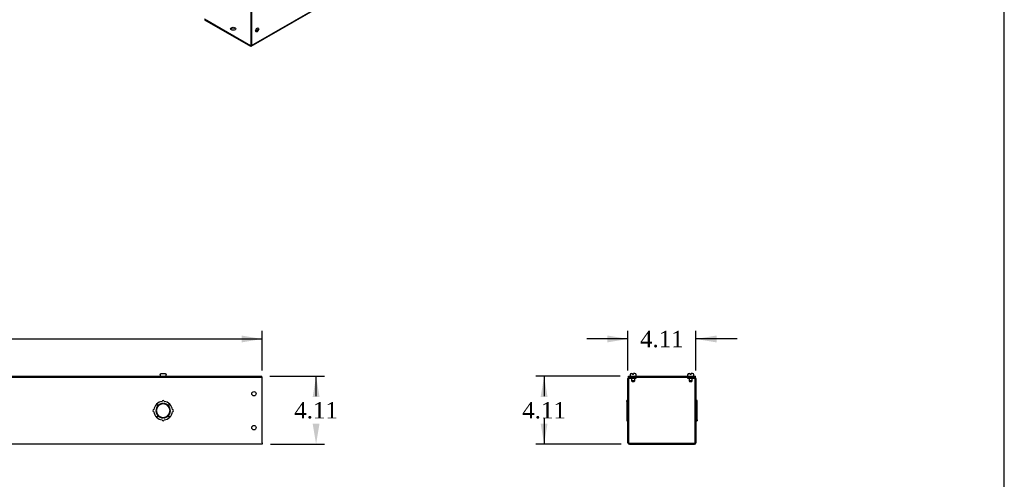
# Model space of a CAD drawing. Header units: inches. Extents: x 1 to 240, y -1 to 159.
# Tile 6 of 9: x 180 to 240, y 79 to 107. Entities that reach past the tile are written whole.
import ezdxf
from ezdxf.enums import TextEntityAlignment as Align

# ---------------------------------------------------------------- set-up
doc = ezdxf.new("R2010")
doc.units = ezdxf.units.IN
doc.header["$MEASUREMENT"] = 0
for name, color, linetype in [('COM56308-2', 7, 'Continuous'), ('COM70722-5', 7, 'Continuous'), ('Default', 7, 'Continuous'), ('SCS19515', 7, 'Continuous')]:
    doc.layers.add(name, color=color, linetype=linetype)
doc.styles.add('SEACAD_Times_New_Roman', font='times.ttf')
doc.dimstyles.new('HAMMOND_(STH_-_240x160)', dxfattribs={"dimtxt": 1, "dimasz": 1.25, "dimexe": 0.5, "dimexo": 0.5, "dimgap": 0.25, "dimtad": 0, "dimtih": 1, "dimtoh": 1, "dimzin": 0, "dimdsep": 46, "dimtxsty": 'SEACAD_Times_New_Roman', "dimblk1": '_SE_FILLED', "dimblk2": '_SE_FILLED', "dimsah": 1, "dimcen": 0.5, "dimadec": 0, "dimazin": 0, "dimtfac": 0.8, "dimtofl": 0, "dimtmove": 1, "dimatfit": 3, "dimfxl": 1, "dimtolj": 1, "dimtzin": 0, "dimarcsym": 0})

# ---------------------------------------------------------------- blocks, each defined once
blk = doc.blocks.new('SE3')
at = {"layer": 'COM56308-2', "color": 7, "linetype": 'Continuous'}
for p, q in [((134.633, 85.188), (194.571, 85.188)), ((134.633, 85.131), (194.571, 85.131)), ((194.571, 85.131), (194.571, 85.188))]:
    blk.add_line(p, q, dxfattribs=at)
at = {"layer": 'COM70722-5', "color": 7, "linetype": 'Continuous'}
for p, q in [((194.571, 85.131), (194.602, 85.131)), ((194.602, 85.045), (194.602, 85.131)), ((194.602, 81.16), (194.602, 85.045)), ((188.582, 83.515), (188.582, 83.54)), ((188.622, 83.54), (188.622, 83.515)), ((188.165, 83.123), (188.19, 83.123)), ((188.19, 83.083), (188.165, 83.083)), ((188.203, 83.499), (188.291, 83.411)), ((188.294, 83.413), (188.206, 83.502)), ((188.998, 83.502), (188.91, 83.413)), ((188.913, 83.411), (189.002, 83.499)), ((189.014, 83.123), (189.039, 83.123)), ((189.039, 83.083), (189.014, 83.083)), ((188.291, 82.795), (188.203, 82.707)), ((188.206, 82.703), (188.294, 82.792)), ((188.582, 82.666), (188.582, 82.691)), ((188.622, 82.691), (188.622, 82.666)), ((188.91, 82.792), (188.998, 82.703)), ((189.002, 82.707), (188.913, 82.795)), ((194.602, 81.16), (194.602, 81.074)), ((194.602, 81.074), (134.602, 81.074))]:
    blk.add_line(p, q, dxfattribs=at)
for centre in [(194.102, 84.131), (194.102, 82.074)]:
    blk.add_circle(centre, 0.133, dxfattribs=at)
for centre, radius, start, end in [((188.602, 83.103), 0.413, 92.77907, 177.22093), ((188.602, 83.103), 0.563, 96.37937, 134.75), ((188.602, 83.103), 0.438, 92.62015, 134.75), ((188.602, 83.662), 0.0625, 0, 180), ((188.602, 83.103), 0.438, 45.25, 87.37985), ((188.602, 83.103), 0.413, 2.77907, 87.22093), ((188.602, 83.103), 0.562, 45.25, 83.62063), ((188.043, 83.103), 0.0625, 90, 270), ((188.602, 83.103), 0.563, 135.25, 173.62063), ((188.602, 83.103), 0.563, 186.37937, 224.75), ((188.602, 83.103), 0.438, 135.25, 177.37985), ((188.602, 83.103), 0.438, 182.62015, 224.75), ((188.602, 83.103), 0.413, 182.77907, 267.22093), ((188.602, 83.103), 0.413, 272.77907, 357.22093), ((188.602, 83.103), 0.438, 2.62015, 44.75), ((188.602, 83.103), 0.438, 315.25, 357.37985), ((188.602, 83.103), 0.562, 6.37937, 44.75), ((188.602, 83.103), 0.562, 315.25, 353.62063), ((189.161, 83.103), 0.0625, 270, 90), ((188.602, 83.103), 0.562, 225.25, 263.62063), ((188.602, 83.103), 0.438, 225.25, 267.37985), ((188.602, 82.544), 0.0625, 180, 0), ((188.602, 83.103), 0.438, 272.62015, 314.75), ((188.602, 83.103), 0.563, 276.37937, 314.75)]:
    blk.add_arc(centre, radius, start, end, dxfattribs=at)
at = {"layer": 'SCS19515', "color": 7, "linetype": 'Continuous'}
for p, q in [((188.509, 85.363), (188.695, 85.363)), ((188.415, 85.273), (188.415, 85.213)), ((188.418, 85.288), (188.416, 85.288)), ((188.786, 85.288), (188.788, 85.288)), ((188.79, 85.213), (188.79, 85.273))]:
    blk.add_line(p, q, dxfattribs=at)
for centre, radius, start, end in [((188.505, 85.273), 0.09, 170.40593, 180), ((188.44, 85.213), 0.025, 180, 270), ((188.765, 85.213), 0.025, 270, 0), ((188.7, 85.273), 0.09, 0, 9.59407)]:
    blk.add_arc(centre, radius, start, end, dxfattribs=at)
for points in [[(188.418, 85.288), (188.419, 85.294), (188.421, 85.299), (188.424, 85.309), (188.426, 85.314), (188.432, 85.323), (188.435, 85.327), (188.442, 85.335), (188.446, 85.339), (188.454, 85.346), (188.459, 85.349), (188.468, 85.354), (188.473, 85.356), (188.483, 85.36), (188.488, 85.361), (188.499, 85.363), (188.504, 85.363), (188.509, 85.363)], [(188.695, 85.363), (188.7, 85.363), (188.706, 85.363), (188.716, 85.361), (188.721, 85.36), (188.731, 85.356), (188.736, 85.354), (188.746, 85.349), (188.75, 85.346), (188.758, 85.339), (188.762, 85.335), (188.769, 85.327), (188.772, 85.323), (188.778, 85.314), (188.78, 85.309), (188.784, 85.299), (188.785, 85.294), (188.786, 85.288)]]:
    blk.add_open_spline(points, degree=3, knots=[0, 0, 0, 0, 0.125, 0.125, 0.25, 0.25, 0.375, 0.375, 0.5, 0.5, 0.625, 0.625, 0.75, 0.75, 0.875, 0.875, 1, 1, 1, 1], dxfattribs=at)
blk = doc.blocks.new('DMBLK765')
at = {"layer": 'Default', "linetype": 'Continuous', "transparency": 16777216}
for points in [[(135.852, 87.66), (134.602, 87.452), (135.852, 87.243)], [(193.352, 87.66), (193.352, 87.243), (194.602, 87.452)]]:
    blk.add_hatch(color=7, dxfattribs=at).paths.add_polyline_path(points)
at = {"layer": 'Default', "color": 7, "linetype": 'Continuous', "transparency": 16777216}
for p, q in [((134.602, 85.545), (134.602, 87.952)), ((194.602, 85.545), (194.602, 87.952)), ((134.602, 87.452), (162.546, 87.452)), ((166.658, 87.452), (194.602, 87.452))]:
    blk.add_line(p, q, dxfattribs=at)
at = {"layer": 'Default', "color": 7, "linetype": 'Continuous', "transparency": 16777216, "style": 'SEACAD_Times_New_Roman'}
blk.add_text('60.00', height=1, dxfattribs=at).set_placement((162.896, 87.952), align=Align.TOP_LEFT)
blk = doc.blocks.new('_SE_FILLED')
at = {"color": 0}
blk.add_line((0, 0), (-1, 0), dxfattribs=at)
blk.add_solid([(0, 0), (-1, -0.1665), (-1, 0.1665), (0, 0)], dxfattribs=at)
blk = doc.blocks.new('DMBLK766')
at = {"layer": 'Default', "linetype": 'Continuous', "transparency": 16777216}
for points in [[(198.077, 83.938), (197.869, 85.188), (197.66, 83.938)], [(198.077, 82.324), (197.66, 82.324), (197.869, 81.074)]]:
    blk.add_hatch(color=7, dxfattribs=at).paths.add_polyline_path(points)
at = {"layer": 'Default', "color": 7, "linetype": 'Continuous', "transparency": 16777216}
for p, q in [((195.071, 85.188), (198.369, 85.188)), ((197.869, 83.981), (197.869, 85.188)), ((195.102, 81.074), (198.369, 81.074)), ((197.869, 81.074), (197.869, 81.074))]:
    blk.add_line(p, q, dxfattribs=at)
at = {"layer": 'Default', "color": 7, "linetype": 'Continuous', "transparency": 16777216, "style": 'SEACAD_Times_New_Roman'}
blk.add_text('4.11', height=1, dxfattribs=at).set_placement((196.542, 83.631), align=Align.TOP_LEFT)
blk = doc.blocks.new('SE6')
at = {"layer": 'COM56308-2', "color": 7, "linetype": 'Continuous'}
for p, q in [((216.794, 85.188), (220.845, 85.188)), ((216.794, 85.131), (216.794, 85.188)), ((216.794, 85.131), (216.849, 85.131)), ((217.013, 85.131), (220.627, 85.131)), ((220.791, 85.131), (220.845, 85.131)), ((220.845, 85.131), (220.845, 85.188))]:
    blk.add_line(p, q, dxfattribs=at)
at = {"layer": 'COM70722-5', "color": 7, "linetype": 'Continuous'}
for p, q in [((216.763, 81.16), (216.763, 85.045)), ((216.82, 81.16), (216.82, 85.045)), ((216.849, 85.131), (217.013, 85.131)), ((216.849, 85.074), (217.013, 85.074)), ((217.013, 85.074), (217.013, 85.131)), ((217.013, 85.074), (217.263, 85.074)), ((217.263, 85.074), (217.263, 85.131)), ((220.377, 85.131), (220.377, 85.074)), ((220.377, 85.074), (220.627, 85.074)), ((220.627, 85.131), (220.791, 85.131)), ((220.627, 85.074), (220.627, 85.131)), ((220.627, 85.074), (220.791, 85.074)), ((220.82, 85.045), (220.82, 81.16)), ((220.877, 85.045), (220.877, 81.16)), ((216.691, 83.662), (216.691, 83.724)), ((216.763, 83.724), (216.691, 83.724)), ((216.691, 83.662), (216.763, 83.662)), ((216.691, 83.662), (216.691, 83.502)), ((220.949, 83.724), (220.877, 83.724)), ((220.949, 83.662), (220.877, 83.662)), ((220.949, 83.662), (220.949, 83.724)), ((220.949, 83.502), (220.949, 83.662)), ((216.691, 83.502), (216.763, 83.502)), ((216.691, 83.502), (216.691, 83.499)), ((216.691, 83.499), (216.763, 83.499)), ((216.691, 83.499), (216.691, 83.165)), ((216.691, 83.165), (216.763, 83.165)), ((216.691, 83.165), (216.691, 83.04)), ((216.691, 83.04), (216.763, 83.04)), ((216.691, 83.04), (216.691, 82.707)), ((220.949, 83.502), (220.877, 83.502)), ((220.949, 83.499), (220.877, 83.499)), ((220.949, 83.165), (220.877, 83.165)), ((220.949, 83.04), (220.877, 83.04)), ((220.949, 83.499), (220.949, 83.502)), ((220.949, 83.165), (220.949, 83.499)), ((220.949, 83.04), (220.949, 83.165)), ((220.949, 82.707), (220.949, 83.04)), ((216.691, 82.707), (216.763, 82.707)), ((216.691, 82.707), (216.691, 82.703)), ((216.691, 82.703), (216.763, 82.703)), ((216.691, 82.703), (216.691, 82.544)), ((216.691, 82.544), (216.763, 82.544)), ((216.691, 82.544), (216.691, 82.481)), ((216.691, 82.481), (216.763, 82.481)), ((220.949, 82.707), (220.877, 82.707)), ((220.949, 82.703), (220.877, 82.703)), ((220.949, 82.544), (220.877, 82.544)), ((220.877, 82.481), (220.949, 82.481)), ((220.949, 82.703), (220.949, 82.707)), ((220.949, 82.544), (220.949, 82.703)), ((220.949, 82.544), (220.949, 82.481)), ((216.849, 81.131), (220.791, 81.131)), ((216.849, 81.074), (220.791, 81.074))]:
    blk.add_line(p, q, dxfattribs=at)
for centre, radius, start, end in [((216.849, 85.045), 0.086, 90, 180), ((216.849, 85.045), 0.029, 90, 180), ((220.791, 85.045), 0.086, 0, 90), ((220.791, 85.045), 0.029, 0, 90), ((216.849, 81.16), 0.086, 180, 270), ((216.849, 81.16), 0.029, 180, 270), ((220.791, 81.16), 0.086, 270, 0), ((220.791, 81.16), 0.029, 270, 0)]:
    blk.add_arc(centre, radius, start, end, dxfattribs=at)
at = {"layer": 'SCS19515', "color": 7, "linetype": 'Continuous'}
for p, q in [((216.978, 85.363), (217.045, 85.363)), ((217.045, 85.363), (217.045, 85.288)), ((217.173, 85.363), (217.105, 85.363)), ((217.105, 85.288), (217.105, 85.363)), ((220.467, 85.363), (220.534, 85.363)), ((220.534, 85.363), (220.534, 85.288)), ((220.662, 85.363), (220.594, 85.363)), ((220.594, 85.288), (220.594, 85.363)), ((216.888, 85.273), (216.888, 85.213)), ((216.98, 85.074), (216.98, 84.906)), ((217.17, 84.906), (216.98, 84.906)), ((216.98, 84.906), (217.01, 84.876)), ((217.01, 84.876), (217.14, 84.876)), ((217.105, 85.288), (217.045, 85.288)), ((217.14, 84.876), (217.17, 84.906)), ((217.17, 84.906), (217.17, 85.074)), ((217.263, 85.213), (217.263, 85.273)), ((220.377, 85.273), (220.377, 85.213)), ((220.469, 85.074), (220.469, 84.906)), ((220.659, 84.906), (220.469, 84.906)), ((220.469, 84.906), (220.499, 84.876)), ((220.499, 84.876), (220.629, 84.876)), ((220.594, 85.288), (220.534, 85.288)), ((220.629, 84.876), (220.659, 84.906)), ((220.659, 84.906), (220.659, 85.074)), ((220.752, 85.213), (220.752, 85.273))]:
    blk.add_line(p, q, dxfattribs=at)
for centre, radius, start, end in [((216.978, 85.273), 0.09, 90, 180), ((217.173, 85.273), 0.09, 0, 90), ((220.467, 85.273), 0.09, 90, 180), ((220.662, 85.273), 0.09, 0, 90), ((216.913, 85.213), 0.025, 180, 270), ((217.238, 85.213), 0.025, 270, 0), ((220.402, 85.213), 0.025, 180, 270), ((220.727, 85.213), 0.025, 270, 0)]:
    blk.add_arc(centre, radius, start, end, dxfattribs=at)
blk = doc.blocks.new('DMBLK767')
at = {"layer": 'Default', "linetype": 'Continuous', "transparency": 16777216}
for points in [[(215.513, 87.66), (215.513, 87.243), (216.763, 87.452)], [(222.127, 87.66), (220.877, 87.452), (222.127, 87.243)]]:
    blk.add_hatch(color=7, dxfattribs=at).paths.add_polyline_path(points)
at = {"layer": 'Default', "color": 7, "linetype": 'Continuous', "transparency": 16777216}
for p, q in [((216.763, 85.545), (216.763, 87.952)), ((220.877, 85.545), (220.877, 87.952)), ((216.763, 87.452), (214.263, 87.452)), ((223.377, 87.452), (220.877, 87.452))]:
    blk.add_line(p, q, dxfattribs=at)
at = {"layer": 'Default', "color": 7, "linetype": 'Continuous', "transparency": 16777216, "style": 'SEACAD_Times_New_Roman'}
blk.add_text('4.11', height=1, dxfattribs=at).set_placement((217.493, 87.952), align=Align.TOP_LEFT)
blk = doc.blocks.new('DMBLK768')
at = {"layer": 'Default', "linetype": 'Continuous', "transparency": 16777216}
for points in [[(211.472, 83.938), (211.889, 83.938), (211.681, 85.188)], [(211.472, 82.324), (211.681, 81.074), (211.889, 82.324)]]:
    blk.add_hatch(color=7, dxfattribs=at).paths.add_polyline_path(points)
at = {"layer": 'Default', "color": 7, "linetype": 'Continuous', "transparency": 16777216}
for p, q in [((216.294, 85.188), (211.181, 85.188)), ((211.681, 85.188), (211.681, 83.981)), ((211.681, 82.631), (211.681, 81.074)), ((216.349, 81.074), (211.181, 81.074))]:
    blk.add_line(p, q, dxfattribs=at)
at = {"layer": 'Default', "color": 7, "linetype": 'Continuous', "transparency": 16777216, "style": 'SEACAD_Times_New_Roman'}
blk.add_text('4.11', height=1, dxfattribs=at).set_placement((210.354, 83.631), align=Align.TOP_LEFT)
blk = doc.blocks.new('SE7')
at = {"layer": 'COM70722-5', "color": 7, "linetype": 'Continuous'}
for p, q in [((193.929, 105.193), (236.355, 129.688)), ((193.947, 105.233), (236.373, 129.728)), ((193.906, 108.428), (193.906, 105.256)), ((193.947, 108.405), (193.947, 105.233)), ((191.098, 106.853), (193.886, 105.244)), ((191.098, 106.807), (193.886, 105.198)), ((193.906, 105.256), (193.886, 105.244))]:
    blk.add_line(p, q, dxfattribs=at)
for centre, major_axis in [((192.846, 106.253), (-0.156, 0)), ((194.3, 106.183), (-0.066, -0.115))]:
    blk.add_ellipse(centre, major_axis=major_axis, ratio=0.57735, dxfattribs=at)
for centre, major_axis, start_param, end_param in [((192.846, 106.206), (-0.156, 0), 3.402495, 6.022283), ((194.26, 106.206), (-0.066, -0.115), 0.307887, 2.833706), ((193.886, 105.268), (-0.0145, 0.0251), 2.356194, 3.926991), ((193.886, 105.268), (-0.043, 0.0745), 2.356194, 3.926991)]:
    blk.add_ellipse(centre, major_axis=major_axis, ratio=0.57735, start_param=start_param, end_param=end_param, dxfattribs=at)
blk = doc.blocks.new('BORDER')
at = {"layer": 'Default', "color": 7, "linetype": 'Continuous'}
blk.add_line((0, 0), (0, 27.86), dxfattribs=at)

msp = doc.modelspace()

# ---------------------------------------------------------------- block references
at = {"layer": 'Default', "color": 7, "xscale": 5.7, "yscale": 5.7, "zscale": 5.7}
msp.add_blockref('BORDER', (239.562, 0.401), dxfattribs=at)
at = {"layer": 'Default'}
for name in ['SE7', 'SE3', 'SE6']:
    msp.add_blockref(name, (0, 0), dxfattribs=at)

# ---------------------------------------------------------------- dimensions: what is measured, and where the dimension line sits
at = {"layer": 'Default', "color": 7, "linetype": 'Continuous'}
for base, p1, p2, angle, picture, middle, dimtype in [((134.602, 87.452), (134.602, 85.045), (194.602, 85.045), 0, 'DMBLK765', (164.602, 87.452), 161), ((197.869, 85.188), (194.602, 81.074), (194.571, 85.188), 90, 'DMBLK766', (197.869, 83.131), 160), ((211.681, 81.074), (216.794, 85.188), (216.849, 81.074), 90, 'DMBLK768', (211.681, 83.131), 160)]:
    dim = msp.add_linear_dim(base=base, p1=p1, p2=p2, angle=angle, text='\\A1;<>', dimstyle='HAMMOND_(STH_-_240x160)', override={"dimtmove": 0}, dxfattribs=at)
    dim.commit()
    dim.dimension.update_dxf_attribs({"geometry": picture, "text_midpoint": middle, "dimtype": dimtype})
dim = msp.add_linear_dim(base=(216.763, 87.452), p1=(220.877, 85.045), p2=(216.763, 85.045), text='\\A1;<>', dimstyle='HAMMOND_(STH_-_240x160)', override={"dimtmove": 0}, dxfattribs=at)
dim.commit()
dim.dimension.update_dxf_attribs({"geometry": 'DMBLK767', "text_midpoint": (218.82, 87.452), "dimtype": 160})

doc.saveas('drawing.dxf')
